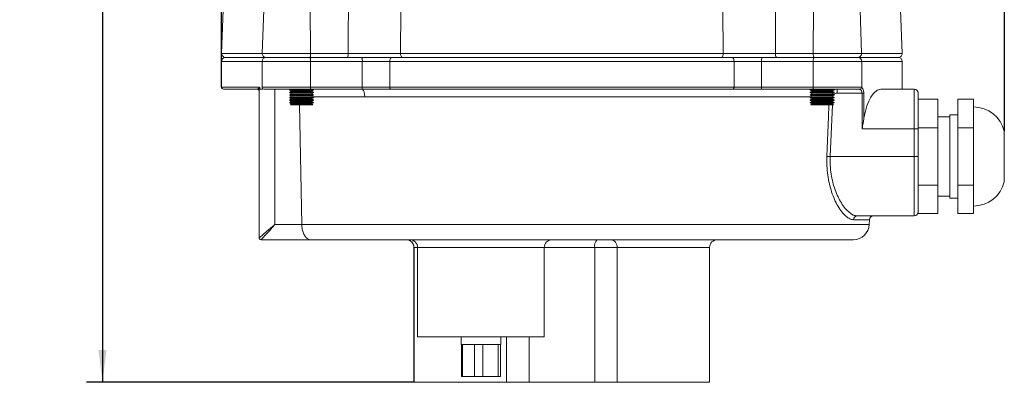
# Model space of a CAD drawing. Header units: millimetres. Extents: x 24 to 341, y 19 to 289.
# Tile 5 of 14: x 50 to 174, y 163 to 209. Entities that reach past the tile are written whole.
import ezdxf

# ---------------------------------------------------------------- set-up
doc = ezdxf.new("R2010")
doc.units = ezdxf.units.MM
doc.layers.add('10', color=7, linetype='Continuous')
doc.styles.add('SLDTEXTSTYLE0', font='TXT', dxfattribs={"width": 0.7})
doc.dimstyles.new('SLDDIMSTYLE0', dxfattribs={"dimtxt": 8, "dimasz": 4.08, "dimexe": 0, "dimexo": 0.0625, "dimgap": 2, "dimtad": 2, "dimlfac": 2, "dimrnd": 1e-09, "dimzin": 12, "dimdsep": 46, "dimtxsty": 'SLDTEXTSTYLE0', "dimsah": 1, "dimcen": 0.09, "dimadec": 0, "dimazin": 3, "dimtfac": 1, "dimtofl": 0, "dimtmove": 0, "dimatfit": 3, "dimfxl": 1, "dimfrac": 2, "dimtolj": 1, "dimtzin": 12, "dimarcsym": 0})

# ---------------------------------------------------------------- blocks, each defined once
blk = doc.blocks.new('_D')
at = {"layer": '10', "transparency": 16777216}
for p, q in [((75.13, 200.66), (75.13, 280.36)), ((174.02, 195.1), (174.02, 280.36)), ((75.13, 278.36), (174.02, 278.36))]:
    blk.add_line(p, q, dxfattribs=at)
for points in [[(75.13, 278.36), (79.21, 277.85), (79.21, 278.86)], [(174.02, 278.36), (169.94, 278.86), (169.94, 277.85)]]:
    blk.add_solid(points, dxfattribs=at)
at = {"layer": '10', "transparency": 16777216, "insert": (118.4, 288.67), "char_height": 8, "attachment_point": 1, "style": 'SLDTEXTSTYLE0'}
blk.add_mtext('198', dxfattribs=at)
blk = doc.blocks.new('_D_1')
at = {"layer": '10', "transparency": 16777216}
for p, q in [((102.13, 270.59), (58.09, 270.59)), ((60.09, 270.59), (60.09, 163.41)), ((99.46, 163.41), (58.09, 163.41))]:
    blk.add_line(p, q, dxfattribs=at)
for points in [[(60.09, 270.59), (59.58, 266.51), (60.6, 266.51)], [(60.09, 163.41), (60.6, 167.49), (59.58, 167.49)]]:
    blk.add_solid(points, dxfattribs=at)
at = {"layer": '10', "transparency": 16777216, "insert": (49.78, 211.74), "char_height": 8, "attachment_point": 1, "rotation": 90, "style": 'SLDTEXTSTYLE0'}
blk.add_mtext('215', dxfattribs=at)

msp = doc.modelspace()

# ---------------------------------------------------------------- linework, layer by layer
at = {"color": 7, "linetype": 'Continuous', "lineweight": 18}
for p, q in [((75.3386, 210.438), (75.1463, 204.9307)), ((80.4579, 210.4307), (80.2658, 204.9307)), ((86.3395, 210.7617), (86.3819, 204.9307)), ((97.7864, 210.438), (97.744, 204.9307)), ((138.5125, 204.9307), (138.47, 210.438)), ((149.917, 210.7617), (149.8746, 204.9307)), ((155.9906, 204.9307), (155.7986, 210.4307)), ((161.1102, 204.9307), (160.9179, 210.438)), ((75.6282, 204.4133), (80.7273, 204.4133)), ((80.7478, 204.4133), (86.2815, 204.4133)), ((86.2815, 204.4133), (92.8212, 204.4133)), ((86.3819, 204.9307), (91.1256, 204.9307)), ((92.8212, 204.4133), (96.6364, 204.4133)), ((96.6364, 204.4133), (139.62, 204.4133)), ((97.744, 204.9307), (138.5125, 204.9307)), ((139.62, 204.4133), (143.4353, 204.4133)), ((143.4353, 204.4133), (149.975, 204.4133)), ((145.1309, 204.9307), (149.8746, 204.9307)), ((149.975, 204.4133), (155.5087, 204.4133)), ((155.4909, 204.4133), (160.6282, 204.4133)), ((75.1282, 203.9133), (75.1282, 200.6633)), ((80.2478, 203.9133), (80.2478, 200.6633)), ((86.3857, 200.6633), (86.3857, 203.9133)), ((92.9152, 203.9133), (86.3857, 203.9133)), ((92.9152, 200.6633), (92.9152, 203.9133)), ((96.3836, 203.9133), (92.9152, 203.9133)), ((96.3836, 203.9133), (96.3836, 200.6633)), ((139.8729, 203.9133), (96.3836, 203.9133)), ((139.8729, 200.6633), (139.8729, 203.9133)), ((143.3413, 203.9133), (139.8729, 203.9133)), ((149.8708, 203.9133), (143.3413, 203.9133)), ((143.3413, 200.6633), (143.3413, 203.9133)), ((149.8708, 203.9133), (149.8708, 200.6633)), ((156.0087, 200.6633), (156.0087, 203.9133)), ((161.1282, 200.4133), (161.1282, 203.9133)), ((79.6282, 200.4133), (75.3782, 200.4133)), ((79.9489, 200.5913), (79.9526, 200.4133)), ((79.9526, 200.4133), (80.3528, 200.4133)), ((80.3528, 200.4133), (80.3554, 200.4629)), ((86.3288, 200.4133), (80.4978, 200.4133)), ((81.8782, 200.4133), (81.8782, 183.3435)), ((83.8543, 200.4133), (83.7487, 200.3523)), ((83.7487, 200.3523), (83.7487, 200.2982)), ((83.7487, 200.3523), (86.7487, 200.3523)), ((83.7487, 200.2982), (83.9832, 200.1628)), ((83.7487, 200.2982), (86.7487, 200.2982)), ((86.3336, 200.4133), (86.3288, 200.4133)), ((92.8682, 200.4133), (86.3336, 200.4133)), ((86.3857, 200.6633), (92.9152, 200.6633)), ((86.5142, 200.1628), (86.7487, 200.2982)), ((86.7487, 200.3523), (86.6431, 200.4133)), ((86.7487, 200.2982), (86.7487, 200.3523)), ((96.51, 200.4133), (92.8682, 200.4133)), ((92.9152, 200.6633), (96.3836, 200.6633)), ((96.3836, 200.6633), (139.8729, 200.6633)), ((139.7465, 200.4133), (96.51, 200.4133)), ((143.3883, 200.4133), (139.7465, 200.4133)), ((139.8729, 200.6633), (143.3413, 200.6633)), ((143.3413, 200.6633), (149.8708, 200.6633)), ((149.9229, 200.4133), (143.3883, 200.4133)), ((149.6143, 200.4133), (149.5087, 200.3523)), ((149.5087, 200.3523), (149.5087, 200.2982)), ((149.5087, 200.3523), (152.5087, 200.3523)), ((149.5087, 200.2982), (149.7432, 200.1628)), ((149.5087, 200.2982), (152.5087, 200.2982)), ((155.7587, 200.4133), (149.9229, 200.4133)), ((152.2742, 200.1628), (152.5087, 200.2982)), ((152.5087, 200.3523), (152.4031, 200.4133)), ((152.5087, 200.2982), (152.5087, 200.3523)), ((158.4271, 200.4133), (162.6282, 200.4133)), ((162.6282, 195.4133), (162.6282, 200.4133)), ((79.8782, 181.6633), (79.8782, 200.2569)), ((83.9832, 200.1628), (83.7487, 200.0274)), ((83.7487, 200.0274), (83.7487, 199.9733)), ((83.7487, 200.0274), (86.7487, 200.0274)), ((83.7487, 199.9733), (83.9832, 199.8379)), ((83.7487, 199.9733), (86.7487, 199.9733)), ((83.9832, 199.8379), (83.7487, 199.7025)), ((83.7487, 199.7025), (83.7487, 199.6484)), ((83.7487, 199.7025), (86.7487, 199.7025)), ((83.7487, 199.6484), (83.9832, 199.513)), ((83.7487, 199.6484), (86.7487, 199.6484)), ((83.9832, 199.513), (83.7487, 199.3776)), ((83.7487, 199.3776), (83.7487, 199.3235)), ((83.7487, 199.3776), (86.7487, 199.3776)), ((83.7487, 199.3235), (83.9832, 199.1881)), ((83.7487, 199.3235), (86.7487, 199.3235)), ((83.9832, 199.1881), (83.7487, 199.0527)), ((83.7487, 199.0527), (83.7487, 198.9986)), ((83.7487, 199.0527), (86.7487, 199.0527)), ((83.9832, 200.1628), (86.5142, 200.1628)), ((83.9832, 199.8379), (86.5142, 199.8379)), ((83.9832, 199.513), (86.5142, 199.513)), ((83.9832, 199.1881), (86.5142, 199.1881)), ((86.7487, 200.0274), (86.5142, 200.1628)), ((86.5142, 199.8379), (86.7487, 199.9733)), ((86.7487, 199.7025), (86.5142, 199.8379)), ((86.5142, 199.513), (86.7487, 199.6484)), ((86.7487, 199.3776), (86.5142, 199.513)), ((86.5142, 199.1881), (86.7487, 199.3235)), ((86.7487, 199.0527), (86.5142, 199.1881)), ((86.7487, 199.9733), (86.7487, 200.0274)), ((86.7487, 199.6484), (86.7487, 199.7025)), ((86.7487, 199.3235), (86.7487, 199.3776)), ((86.7487, 198.9986), (86.7487, 199.0527)), ((149.7432, 200.1628), (149.5087, 200.0274)), ((149.5087, 200.0274), (149.5087, 199.9733)), ((149.5087, 200.0274), (152.5087, 200.0274)), ((149.5087, 199.9733), (149.7432, 199.8379)), ((149.5087, 199.9733), (152.5087, 199.9733)), ((149.7432, 199.8379), (149.5087, 199.7025)), ((149.5087, 199.7025), (149.5087, 199.6484)), ((149.5087, 199.7025), (152.5087, 199.7025)), ((149.5087, 199.6484), (149.7432, 199.513)), ((149.5087, 199.6484), (152.5087, 199.6484)), ((149.7432, 199.513), (149.5087, 199.3776)), ((149.5087, 199.3776), (149.5087, 199.3235)), ((149.5087, 199.3776), (152.5087, 199.3776)), ((149.5087, 199.3235), (149.7432, 199.1881)), ((149.5087, 199.3235), (152.5087, 199.3235)), ((149.7432, 199.1881), (149.5087, 199.0527)), ((149.5087, 199.0527), (149.5087, 198.9986)), ((149.5087, 199.0527), (152.5087, 199.0527)), ((149.7432, 200.1628), (152.2742, 200.1628)), ((149.7432, 199.8379), (152.2742, 199.8379)), ((149.7432, 199.513), (152.2742, 199.513)), ((149.7432, 199.1881), (152.2742, 199.1881)), ((152.5087, 200.0274), (152.2742, 200.1628)), ((152.2742, 199.8379), (152.5087, 199.9733)), ((152.5087, 199.7025), (152.2742, 199.8379)), ((152.2742, 199.513), (152.5087, 199.6484)), ((152.5087, 199.3776), (152.2742, 199.513)), ((152.2742, 199.1881), (152.5087, 199.3235)), ((152.5087, 199.0527), (152.2742, 199.1881)), ((152.5087, 199.9733), (152.5087, 200.0274)), ((152.5087, 199.6484), (152.5087, 199.7025)), ((152.5087, 199.3235), (152.5087, 199.3776)), ((152.5087, 198.9986), (152.5087, 199.0527)), ((156.0426, 199.9133), (152.9166, 199.9133)), ((156.2643, 199.9133), (156.0426, 199.9133)), ((156.0426, 195.4133), (156.0426, 199.9133)), ((156.2643, 199.9133), (156.2643, 196.5652)), ((163.1282, 199.9133), (163.1282, 195.4133)), ((163.1282, 199.1302), (165.6282, 199.1302)), ((165.6282, 199.1302), (165.6282, 195.5217)), ((168.1282, 199.1302), (170.1282, 199.1302)), ((168.1282, 195.5217), (168.1282, 199.1302)), ((170.1282, 199.1302), (170.1282, 197.3259)), ((83.7487, 198.9986), (83.9832, 198.8632)), ((83.7487, 198.9986), (86.7487, 198.9986)), ((83.9832, 198.8632), (83.7487, 198.7278)), ((83.7487, 198.7278), (83.7487, 198.6737)), ((83.7487, 198.7278), (86.7487, 198.7278)), ((83.7487, 198.6737), (83.9832, 198.5383)), ((83.7487, 198.6737), (86.7487, 198.6737)), ((83.9832, 198.5383), (83.8345, 198.4525)), ((83.8345, 198.4525), (83.8737, 198.4133)), ((86.6629, 198.4525), (83.8345, 198.4525)), ((86.6237, 198.4133), (83.8737, 198.4133)), ((83.9832, 198.8632), (86.5142, 198.8632)), ((83.9832, 198.5383), (86.5142, 198.5383)), ((85.2617, 183.3435), (84.9724, 198.4133)), ((86.5142, 198.8632), (86.7487, 198.9986)), ((86.7487, 198.7278), (86.5142, 198.8632)), ((86.5142, 198.5383), (86.7487, 198.6737)), ((86.6629, 198.4525), (86.5142, 198.5383)), ((86.6237, 198.4133), (86.6629, 198.4525)), ((86.7487, 198.6737), (86.7487, 198.7278)), ((149.5087, 198.9986), (149.7432, 198.8632)), ((149.5087, 198.9986), (152.5087, 198.9986)), ((149.7432, 198.8632), (149.5087, 198.7278)), ((149.5087, 198.7278), (149.5087, 198.6737)), ((149.5087, 198.7278), (152.5087, 198.7278)), ((149.5087, 198.6737), (149.7432, 198.5383)), ((149.5087, 198.6737), (152.5087, 198.6737)), ((149.7432, 198.5383), (149.5945, 198.4525)), ((149.5945, 198.4525), (149.6337, 198.4133)), ((152.4229, 198.4525), (149.5945, 198.4525)), ((152.3837, 198.4133), (149.6337, 198.4133)), ((149.7432, 198.8632), (152.2742, 198.8632)), ((149.7432, 198.5383), (152.2742, 198.5383)), ((152.2742, 198.8632), (152.5087, 198.9986)), ((152.5087, 198.7278), (152.2742, 198.8632)), ((152.2742, 198.5383), (152.5087, 198.6737)), ((152.4229, 198.4525), (152.2742, 198.5383)), ((152.3837, 198.4133), (152.4229, 198.4525)), ((152.5087, 198.6737), (152.5087, 198.7278)), ((167.1282, 196.9133), (165.6282, 196.9133)), ((168.1282, 197.1633), (167.1282, 197.1633)), ((167.1282, 197.1633), (167.1282, 186.6633)), ((170.1282, 197.3259), (170.1282, 195.5217)), ((162.6282, 195.4133), (156.0426, 195.4133)), ((162.6282, 191.9133), (162.6282, 195.4133)), ((162.6282, 195.4133), (163.1282, 195.4133)), ((165.6282, 195.5217), (163.1282, 195.5217)), ((163.1282, 195.4133), (163.1282, 191.9133)), ((165.6282, 195.5217), (165.6282, 188.3048)), ((168.1282, 195.5217), (170.1282, 195.5217)), ((168.1282, 188.3048), (168.1282, 195.5217)), ((170.1282, 195.5217), (170.1282, 191.9133)), ((174.0165, 188.7245), (174.0165, 195.1021)), ((162.6282, 191.9133), (152.0289, 191.9133)), ((162.6282, 184.4133), (162.6282, 191.9133)), ((162.6282, 191.9133), (163.1282, 191.9133)), ((163.1282, 191.9133), (163.1282, 188.7609)), ((170.1282, 191.9133), (170.1282, 188.3048)), ((163.1282, 188.7609), (163.1282, 188.3048)), ((163.1282, 188.3048), (165.6282, 188.3048)), ((163.1282, 188.3048), (163.1282, 188.0768)), ((163.1282, 188.0768), (163.1282, 184.9244)), ((165.6282, 188.3048), (165.6282, 184.6964)), ((168.1282, 188.3048), (170.1282, 188.3048)), ((168.1282, 184.6964), (168.1282, 188.3048)), ((170.1282, 188.3048), (170.1282, 186.5006)), ((165.6282, 186.9133), (167.1282, 186.9133)), ((167.1282, 186.6633), (168.1282, 186.6633)), ((170.1282, 186.5006), (170.1282, 184.6964)), ((155.427, 184.4133), (162.6282, 184.4133)), ((163.1282, 184.9244), (163.1282, 184.6964)), ((163.1282, 184.6964), (165.6282, 184.6964)), ((170.1282, 184.6964), (168.1282, 184.6964)), ((81.8782, 183.3435), (85.2617, 183.3435)), ((156.9456, 183.3435), (156.9662, 183.9307)), ((86.3856, 181.4133), (80.1293, 181.4133)), ((154.9469, 181.4133), (86.3856, 181.4133)), ((99.4346, 180.4133), (99.4346, 163.4133)), ((99.4559, 180.4133), (99.4559, 163.4133)), ((99.9032, 180.4133), (99.9032, 169.1633)), ((115.9032, 169.1633), (115.9032, 180.4133)), ((125.1088, 180.4133), (122.2788, 180.4133)), ((122.2788, 163.4133), (122.2788, 180.4133)), ((125.1088, 180.4133), (125.1088, 163.4133)), ((136.7878, 163.4133), (136.7878, 180.4133)), ((115.9032, 169.1633), (99.9032, 169.1633)), ((105.4032, 169.1633), (105.4032, 168.1633)), ((110.4032, 168.1633), (110.4032, 169.1633)), ((110.4032, 168.1633), (105.4032, 168.1633)), ((105.4346, 168.1633), (105.4346, 164.1633)), ((105.5917, 164.1633), (105.5917, 168.1633)), ((107.0923, 168.1633), (107.0923, 164.1633)), ((108.1445, 164.1633), (108.1445, 168.1633)), ((110.0812, 168.1633), (110.0812, 164.1633)), ((110.3719, 164.1633), (110.3719, 168.1633)), ((99.4346, 163.4133), (99.4559, 163.4133)), ((99.4559, 163.4133), (111.144, 163.4133)), ((105.5917, 164.1633), (105.4346, 164.1633)), ((107.0923, 164.1633), (105.5917, 164.1633)), ((108.1445, 164.1633), (107.0923, 164.1633)), ((110.0812, 164.1633), (108.1445, 164.1633)), ((110.3719, 164.1633), (110.0812, 164.1633)), ((113.9776, 163.4133), (111.144, 163.4133)), ((113.9776, 163.4133), (122.2788, 163.4133)), ((125.1088, 163.4133), (122.2788, 163.4133)), ((125.1088, 163.4133), (136.7878, 163.4133))]:
    msp.add_line(p, q, dxfattribs=at)
at = {"color": 8, "linetype": 'Continuous', "lineweight": 18}
for p, q in [((75.1463, 204.9307), (80.2874, 204.9307)), ((80.2658, 204.9307), (86.3819, 204.9307)), ((149.8746, 204.9307), (155.9906, 204.9307)), ((155.9691, 204.9307), (161.1102, 204.9307)), ((80.2478, 203.9133), (75.1282, 203.9133)), ((86.3857, 203.9133), (80.2478, 203.9133)), ((156.0087, 203.9133), (149.8708, 203.9133)), ((161.1282, 203.9133), (156.0087, 203.9133)), ((75.1282, 200.6633), (79.9355, 200.6633)), ((80.2478, 200.6633), (86.3857, 200.6633)), ((149.8708, 200.6633), (156.0087, 200.6633)), ((93.2188, 199.4482), (86.6265, 199.4482)), ((149.6309, 199.4482), (93.2188, 199.4482)), ((152.3267, 199.2183), (152.3242, 199.1592)), ((152.2938, 198.4133), (152.0289, 191.9133)), ((152.2995, 198.5529), (152.2984, 198.5243)), ((152.3131, 198.8856), (152.3113, 198.8418)), ((85.2617, 183.3435), (156.9456, 183.3435)), ((156.9662, 183.9307), (154.9532, 183.9307)), ((99.4559, 180.4133), (99.4346, 180.4133)), ((99.9032, 180.4133), (99.4559, 180.4133)), ((115.9032, 180.4133), (99.9032, 180.4133)), ((122.2788, 180.4133), (115.9032, 180.4133)), ((136.7878, 180.4133), (125.1088, 180.4133)), ((111.144, 163.4133), (111.144, 169.1633)), ((113.9776, 169.1633), (113.9776, 163.4133))]:
    msp.add_line(p, q, dxfattribs=at)
at = {"color": 7, "linetype": 'Continuous', "lineweight": 18, "flags": 128}
for points in [[(91.1256, 204.9307), (91.1413, 207.714), (91.1566, 210.4307)], [(145.0999, 210.4307), (145.1152, 207.714), (145.1309, 204.9307)], [(96.6364, 204.4133), (96.5871, 204.4037), (96.5397, 204.3752), (96.496, 204.329), (96.4576, 204.2668), (96.4262, 204.1911), (96.4028, 204.1046), (96.3884, 204.0108), (96.3836, 203.9133)], [(97.744, 204.9307), (97.7471, 204.8308), (97.7596, 204.7341), (97.781, 204.6446), (97.8104, 204.566), (97.8467, 204.5012), (97.8883, 204.453), (97.9337, 204.4233), (97.981, 204.4133)], [(138.5125, 204.9307), (138.5094, 204.8308), (138.4969, 204.7341), (138.4755, 204.6446), (138.4461, 204.566), (138.4098, 204.5012), (138.3682, 204.453), (138.3228, 204.4233), (138.2755, 204.4133)], [(139.62, 204.4133), (139.6694, 204.4037), (139.7168, 204.3752), (139.7605, 204.329), (139.7988, 204.2668), (139.8303, 204.1911), (139.8536, 204.1046), (139.868, 204.0108), (139.8729, 203.9133)], [(96.3836, 200.6633), (96.386, 200.6145), (96.3932, 200.5676), (96.4049, 200.5244), (96.4206, 200.4865), (96.4398, 200.4554), (96.4616, 200.4323), (96.4853, 200.4181), (96.51, 200.4133)], [(139.8729, 200.6633), (139.8705, 200.6145), (139.8633, 200.5676), (139.8516, 200.5244), (139.8359, 200.4865), (139.8167, 200.4554), (139.7949, 200.4323), (139.7711, 200.4181), (139.7465, 200.4133)], [(151.6013, 191.9307), (151.6379, 191.9292), (151.681, 191.9275), (151.7297, 191.9255), (151.7834, 191.9233), (151.8412, 191.9209), (151.902, 191.9185), (151.9649, 191.9159), (152.0289, 191.9133)]]:
    msp.add_lwpolyline(points, dxfattribs=at)
at = {"color": 8, "linetype": 'Continuous', "lineweight": 18, "flags": 128}
msp.add_lwpolyline([(151.6013, 191.9307), (151.6419, 192.9299), (151.8043, 196.9266), (151.8647, 198.4133)], dxfattribs=at)
at = {"color": 7, "linetype": 'Continuous', "lineweight": 18}
for centre, radius, start, end in [((75.6282, 203.9133), 0.5, 90, 180), ((75.646, 204.9133), 0.5, 178, 270), ((80.7478, 203.9133), 0.5, 90, 180), ((80.7655, 204.9133), 0.5, 178, 270), ((90.3601, 204.8024), 0.7761, 329.906819, 9.514562), ((92.1798, 204.0339), 0.7452, 350.688262, 30.605582), ((144.0767, 204.0339), 0.7452, 149.394597, 189.311971), ((145.8964, 204.8024), 0.7761, 170.485848, 210.093171), ((155.4909, 204.9133), 0.5, 270, 2), ((155.5087, 203.9133), 0.5, 0, 90), ((160.6105, 204.9133), 0.5, 270, 2), ((160.6282, 203.9133), 0.5, 0, 90), ((75.3782, 200.6633), 0.25, 180, 270), ((79.6282, 200.1633), 0.25, 0, 90), ((79.6423, 200.2547), 0.236, 0.526405, 60.483432), ((80.4978, 200.6633), 0.25, 180, 270), ((92.5474, 200.603), 0.3726, 329.396021, 9.310445), ((143.709, 200.603), 0.3726, 170.68708, 210.606454), ((155.7587, 200.6633), 0.25, 270, 0), ((162.6282, 199.9133), 0.5, 0, 90), ((170.1282, 194.1633), 4, 13.574377, 90), ((170.1282, 189.6633), 4, 270, 346.425623), ((155.4397, 183.9269), 0.4865, 91.495343, 179.553601), ((157.4658, 183.9133), 0.5, 90, 178), ((162.6282, 184.9133), 0.5, 270, 0), ((154.9469, 183.4133), 2, 270, 358), ((80.1282, 181.6633), 0.25, 180, 270), ((80.1294, 181.6632), 0.2499, 180.052944, 269.981238), ((98.4346, 180.4133), 1, 0, 90), ((98.4559, 180.4133), 1, 0, 90), ((98.9032, 180.4133), 1, 0, 90), ((116.9032, 180.4133), 1, 90, 180), ((123.3972, 180.6445), 1.142, 137.691672, 191.683053), ((124.1739, 180.4792), 0.9373, 355.969046, 85.302458), ((137.7878, 180.4133), 1, 90, 180)]:
    msp.add_arc(centre, radius, start, end, dxfattribs=at)
at = {"color": 8, "linetype": 'Continuous', "lineweight": 18}
for centre, start, end in [((80.7321, 204.8253), 226.065284, 269.344767), ((155.5244, 204.8253), 270.65528, 313.934402)]:
    msp.add_arc(centre, 0.412, start, end, dxfattribs=at)
at = {"color": 7, "linetype": 'Continuous', "lineweight": 18}
for centre, major_axis, ratio, start_param, end_param in [((81.8782, 183.4133), (1.9997, 1.7499), 0.01977062, 3.15920028, 4.69509002), ((81.8782, 183.4133), (1.7497, 1.9998), 0.0173005, 3.15672821, 4.69261795), ((81.8782, 181.6633), (2, 0), 0.00436244, 3.14159265, 3.17649924)]:
    msp.add_ellipse(centre, major_axis=major_axis, ratio=ratio, start_param=start_param, end_param=end_param, dxfattribs=at)
for points, knots in [([(86.3819, 204.9307), (86.3812, 204.8744), (86.3797, 204.7616), (86.3629, 204.6091), (86.3373, 204.4909), (86.3083, 204.4282), (86.2877, 204.4138), (86.2788, 204.4133), (86.2778, 204.4133)], [0, 0, 0, 0, 0.20995118, 0.41990464, 0.62987915, 0.83988766, 0.98086504, 1, 1, 1, 1]), ([(86.2815, 204.4133), (86.2825, 204.4132), (86.2902, 204.4129), (86.3096, 204.4009), (86.3379, 204.3454), (86.3643, 204.2316), (86.3822, 204.0819), (86.3845, 203.9695), (86.3857, 203.9133)], [0, 0, 0, 0, 0.01957806, 0.14146124, 0.35613333, 0.57077043, 0.78538483, 1, 1, 1, 1]), ([(97.981, 204.4133), (97.449, 204.4133), (96.3693, 204.4133), (94.6224, 204.4133), (92.8182, 204.4133), (91.6329, 204.4133), (91.0316, 204.4133)], [0, 0, 0, 0, 0.2463354, 0.49999886, 0.74633518, 1, 1, 1, 1]), ([(91.1256, 204.9307), (91.6814, 204.931), (92.8097, 204.9316), (94.282, 204.9319), (95.967, 204.9317), (97.0063, 204.9311), (97.744, 204.9307)], [0, 0, 0, 0, 0.24641551, 0.50016204, 0.64525537, 1, 1, 1, 1]), ([(145.2248, 204.4133), (144.6411, 204.4133), (143.4563, 204.4133), (141.6686, 204.4133), (139.9043, 204.4133), (138.8237, 204.4133), (138.2755, 204.4133)], [0, 0, 0, 0, 0.24633557, 0.4999988, 0.74633509, 1, 1, 1, 1]), ([(138.5125, 204.9307), (139.019, 204.931), (140.0471, 204.9316), (141.4862, 204.9319), (143.1925, 204.9317), (144.3262, 204.9311), (145.1309, 204.9307)], [0, 0, 0, 0, 0.24641533, 0.50016214, 0.64525505, 1, 1, 1, 1]), ([(149.8708, 203.9133), (149.872, 203.9695), (149.8743, 204.0819), (149.8922, 204.2316), (149.9186, 204.3454), (149.9469, 204.4009), (149.9662, 204.4129), (149.9739, 204.4132), (149.975, 204.4133)], [0, 0, 0, 0, 0.21461501, 0.42922932, 0.64386634, 0.85853881, 0.98042145, 1, 1, 1, 1]), ([(149.9787, 204.4133), (149.9777, 204.4133), (149.9687, 204.4138), (149.9482, 204.4282), (149.9192, 204.4909), (149.8936, 204.6091), (149.8768, 204.7616), (149.8753, 204.8744), (149.8746, 204.9307)], [0, 0, 0, 0, 0.01913496, 0.16011186, 0.37012082, 0.58009534, 0.79004881, 1, 1, 1, 1]), ([(79.6282, 200.4133), (79.6638, 200.4172), (79.7071, 200.422), (79.7506, 200.4543), (79.7585, 200.4601)], [0, 0, 0, 0, 0.81866695, 1, 1, 1, 1]), ([(79.7585, 200.4601), (79.7953, 200.4883), (79.8388, 200.5218), (79.9033, 200.589), (79.9233, 200.6145), (79.9332, 200.6401), (79.9356, 200.6537), (79.9355, 200.6602), (79.9355, 200.6633)], [0, 0, 0, 0, 0.68698922, 0.81497411, 0.93184013, 0.97066064, 0.98598092, 1, 1, 1, 1]), ([(79.9489, 200.5913), (79.9442, 200.5668), (79.9348, 200.5182), (79.8965, 200.3896), (79.8865, 200.3172), (79.8782, 200.2569)], [0, 0, 0, 0, 0.14439841, 0.28685347, 1, 1, 1, 1]), ([(79.9355, 200.6633), (79.9358, 200.6628), (79.9368, 200.6606), (79.9415, 200.6497), (79.9472, 200.6261), (79.9484, 200.6029), (79.9489, 200.5913)], [0, 0, 0, 0, 0.02827096, 0.11957536, 0.56186074, 1, 1, 1, 1]), ([(86.3336, 200.4133), (86.3344, 200.4133), (86.3382, 200.4136), (86.3479, 200.4199), (86.3618, 200.4472), (86.375, 200.5041), (86.3839, 200.579), (86.3851, 200.6352), (86.3857, 200.6633)], [0, 0, 0, 0, 0.02806642, 0.1414414, 0.35614537, 0.57078392, 0.78539165, 1, 1, 1, 1]), ([(93.2188, 199.4482), (93.2167, 199.5132), (93.2124, 199.6448), (93.181, 199.8933), (93.1125, 200.1614), (93.0158, 200.3324), (92.9446, 200.3902), (92.9012, 200.4098), (92.8792, 200.4119), (92.8651, 200.4133)], [0, 0, 0, 0, 0.12380641, 0.25047207, 0.49956352, 0.74876851, 0.87424538, 0.91910029, 1, 1, 1, 1]), ([(149.8708, 200.6633), (149.8714, 200.6352), (149.8725, 200.579), (149.8815, 200.5041), (149.8947, 200.4472), (149.9086, 200.4199), (149.9182, 200.4136), (149.9221, 200.4133), (149.9229, 200.4133)], [0, 0, 0, 0, 0.214608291, 0.42921549, 0.643854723, 0.858558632, 0.97193359, 1, 1, 1, 1]), ([(152.9166, 200.4133), (152.9166, 200.4058), (152.9166, 200.3907), (152.9166, 200.2751), (152.9166, 200.1098), (152.9166, 199.9788), (152.9166, 199.9133)], [0, 0, 0, 0, 0.24999853, 0.49999483, 0.74999609, 1, 1, 1, 1]), ([(156.0426, 199.9133), (156.0389, 199.965), (156.0313, 200.0699), (155.974, 200.2085), (155.8886, 200.3198), (155.7748, 200.3979), (155.6878, 200.408), (155.6424, 200.4133)], [0, 0, 0, 0, 0.17236298, 0.3491164, 0.54070478, 0.76019504, 1, 1, 1, 1]), ([(156.2643, 196.5652), (156.2814, 196.69), (156.3658, 197.3086), (156.6414, 198.3627), (157.1761, 199.4983), (157.8109, 200.2672), (158.2273, 200.3659), (158.4271, 200.4133)], [0, 0, 0, 0, 0.0555559, 0.27541599, 0.50716093, 0.76340907, 1, 1, 1, 1]), ([(156.2643, 196.5652), (156.2398, 196.4033), (156.1822, 196.0241), (156.093, 195.6384), (156.0433, 195.4165), (156.0426, 195.4133)], [0, 0, 0, 0, 0.42348174, 0.99155215, 1, 1, 1, 1]), ([(154.9532, 183.9307), (154.7983, 183.9536), (154.4885, 183.9993), (153.986, 184.3519), (153.4758, 184.9016), (152.9946, 185.6231), (152.5627, 186.478), (152.2005, 187.4148), (151.909, 188.4484), (151.7018, 189.5531), (151.5848, 190.7258), (151.5958, 191.5291), (151.6013, 191.9307)], [0, 0, 0, 0, 0.10926181, 0.21854785, 0.32770296, 0.43685213, 0.53390101, 0.63091697, 0.72296369, 0.8149679, 0.90749229, 1, 1, 1, 1]), ([(152.0289, 191.9133), (152.0231, 191.5424), (152.0112, 190.7885), (152.1307, 189.6923), (152.3408, 188.6501), (152.6361, 187.6844), (153.004, 186.802), (153.4401, 186.0043), (153.9289, 185.3245), (154.4431, 184.8119), (154.9544, 184.4776), (155.2682, 184.4349), (155.427, 184.4133)], [0, 0, 0, 0, 0.08999841, 0.18290607, 0.27313521, 0.36577449, 0.46178659, 0.55999088, 0.66849068, 0.77968529, 0.88844991, 1, 1, 1, 1]), ([(86.3856, 181.4133), (86.3844, 181.4133), (86.2692, 181.4137), (86.0339, 181.4765), (85.7197, 181.7538), (85.4727, 182.19), (85.3045, 182.7297), (85.276, 183.1387), (85.2617, 183.3435)], [0, 0, 0, 0, 0.00206703, 0.21125832, 0.43136441, 0.62750007, 0.81355591, 1, 1, 1, 1])]:
    msp.add_open_spline(points, degree=3, knots=knots, dxfattribs=at)
at = {"color": 8, "linetype": 'Continuous', "lineweight": 18}
for points, knots in [([(152.4932, 200.3191), (152.601, 200.3586), (152.7392, 200.4092), (152.8846, 200.4126), (152.9166, 200.4133)], [0, 0, 0, 0, 0.77992542, 1, 1, 1, 1]), ([(155.9989, 200.6192), (156.0377, 200.5864), (156.1121, 200.5235), (156.1965, 200.3518), (156.2533, 200.1453), (156.2607, 199.9906), (156.2643, 199.9133)], [0, 0, 0, 0, 0.27245664, 0.52226386, 0.76107359, 1, 1, 1, 1]), ([(152.9166, 199.9133), (152.8325, 199.903), (152.675, 199.8838), (152.5191, 199.7983), (152.4717, 199.7322), (152.4675, 199.7263)], [0, 0, 0, 0, 0.51103742, 0.95644515, 1, 1, 1, 1])]:
    msp.add_open_spline(points, degree=3, knots=knots, dxfattribs=at)

# ---------------------------------------------------------------- dimensions: what is measured, and where the dimension line sits
at = {"layer": '10'}
for base, p1, p2, angle, picture, middle in [((174.0165, 278.3564), (75.1282, 200.6633), (174.0165, 195.1021), 0, '_D', (123.654, 278.3564)), ((60.0877, 163.4133), (102.1282, 270.5949), (99.4559, 163.4133), 90, '_D_1', (60.0877, 217.0037))]:
    dim = msp.add_linear_dim(base=base, p1=p1, p2=p2, angle=angle, dimstyle='SLDDIMSTYLE0', dxfattribs=at)
    dim.commit()
    dim.dimension.update_dxf_attribs({"geometry": picture, "text_midpoint": middle, "dimtype": 160})

doc.saveas('drawing.dxf')
